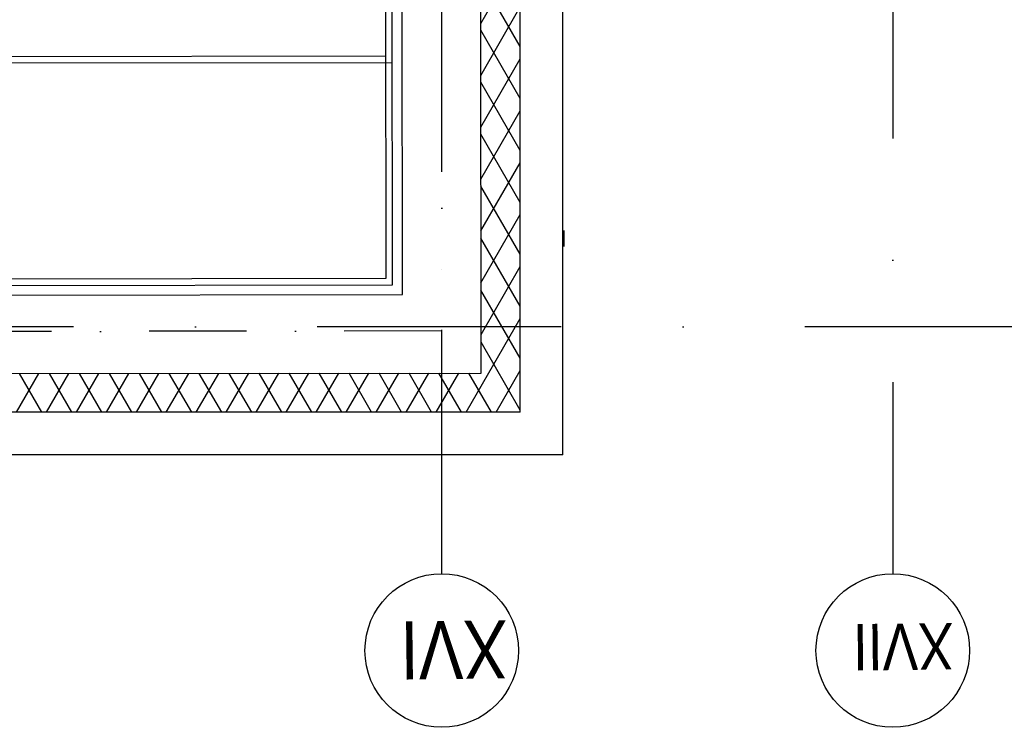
# Model space of a CAD drawing. Header units: millimetres. Extents: x -32221 to 212500, y 31663 to 93766.
# Tile 29 of 256: x 24519 to 27083, y 32619 to 34462. Entities that reach past the tile are written whole.
import ezdxf

# ---------------------------------------------------------------- set-up
doc = ezdxf.new("R2010")
doc.units = ezdxf.units.MM
doc.linetypes.add('DASHDOTX2', pattern=[50.8, 25.4, -12.7, 0, -12.7])
doc.layers.add('osie', color=251, linetype='Continuous')
doc.layers.add('Sciany', color=251, linetype='Continuous')
doc.styles.get("Standard").update_dxf_attribs({"font": 'ARIALN.TTF'})

msp = doc.modelspace()

# ---------------------------------------------------------------- hatches: boundary and pattern name
at = {"layer": 'Sciany', "transparency": 33554687}
h = msp.add_hatch(dxfattribs=at)
h.set_pattern_fill('DIAMONDS', color=256, scale=21.298246, style=0)
h.set_pattern_definition([(60, (11230.126, 27072.76), (-58.56231, 33.81097), []), (120, (11230.126, 27072.76), (-58.56231, -33.81097), [])])
h.paths.add_polyline_path([(25207.296, 62052.787), (16004.646, 62062.25), (16004.646, 61960.019), (25207.19, 61950.599)])
h.paths.add_polyline_path([(27001.174, 59450.093), (26993.104, 62050.95), (26399.997, 62051.56), (26399.89, 61949.228), (26890.873, 61948.719), (26898.583, 59463.521)])
h.paths.add_polyline_path([(25822.508, 47649.75), (25822.508, 50675.258), (25717.502, 50684.438), (25720.277, 47649.62)])
h.paths.add_polyline_path([(26684.877, 47841.043), (26694.389, 47841.033), (26890.873, 47840.829), (26898.583, 45355.632), (27001.174, 45342.204), (26993.104, 47943.061), (26703.598, 47943.33), (26684.888, 47943.347), (26684.922, 47884.562)])
h.paths.add_polyline_path([(15976.788, 33439.499), (25822.508, 33439.499), (25822.508, 36567.368), (25717.502, 36576.548), (25720.277, 33541.73), (15976.878, 33529.807)])

# ---------------------------------------------------------------- linework, layer by layer
at = {"layer": 'osie', "linetype": 'DASHDOTX2', "ltscale": 25}
for p, q in [((25617.915, 33019.002), (25617.915, 62730.045)), ((26792.525, 62730.045), (26792.525, 33019.002)), ((29738.966, 33662.497), (13854.161, 33662.497))]:
    msp.add_line(p, q, dxfattribs=at)
at = {"layer": 'osie', "linetype": 'DASHDOTX2', "ltscale": 20}
msp.add_line((25615.581, 36606.259), (25617.915, 33651.398), dxfattribs=at)
at = {"layer": 'osie'}
for centre in [(25617.915, 32819.002), (26792.525, 32819.002)]:
    msp.add_circle(centre, 200, dxfattribs=at)
at = {"layer": 'Sciany'}
for p, q in [((25472.898, 33788.476), (25469.448, 36597.653)), ((25489.955, 33771.459), (25486.333, 36595.368)), ((25515.554, 33745.933), (25512.096, 36590.306)), ((25720.277, 33541.73), (25717.489, 36590.565)), ((25822.508, 33439.499), (25822.508, 36567.368)), ((25933.259, 33328.748), (25933.259, 36557.685)), ((16226.04, 34356.006), (25472.159, 34367.761)), ((16226.024, 34338.967), (25489.218, 34350.744)), ((25937.002, 33871.355), (25936.977, 33912.94)), ((16225.518, 33776.718), (25472.898, 33788.476)), ((16208.474, 33759.658), (25489.955, 33771.459)), ((25515.523, 33771.491), (25515.554, 33771.491)), ((16181.465, 33734.066), (25515.554, 33745.933)), ((15976.878, 33529.807), (25720.277, 33541.73)), ((25822.508, 33439.499), (15976.788, 33439.499)), ((25933.259, 33328.748), (15877.588, 33328.748))]:
    msp.add_line(p, q, dxfattribs=at)
at = {"layer": 'Sciany', "linetype": 'DASHDOTX2', "ltscale": 10}
msp.add_line((25617.915, 33651.398), (16079.301, 33639.4), dxfattribs=at)

# ---------------------------------------------------------------- texts
at = {"layer": 'osie'}
for s, height, p in [('XVI', 151.3145, (25788.345, 32897.776)), ('XVII', 121.0516, (26950.274, 32890.835))]:
    msp.add_text(s, height=height, rotation=180.650273, dxfattribs=at).set_placement(p)

doc.saveas('drawing.dxf')
